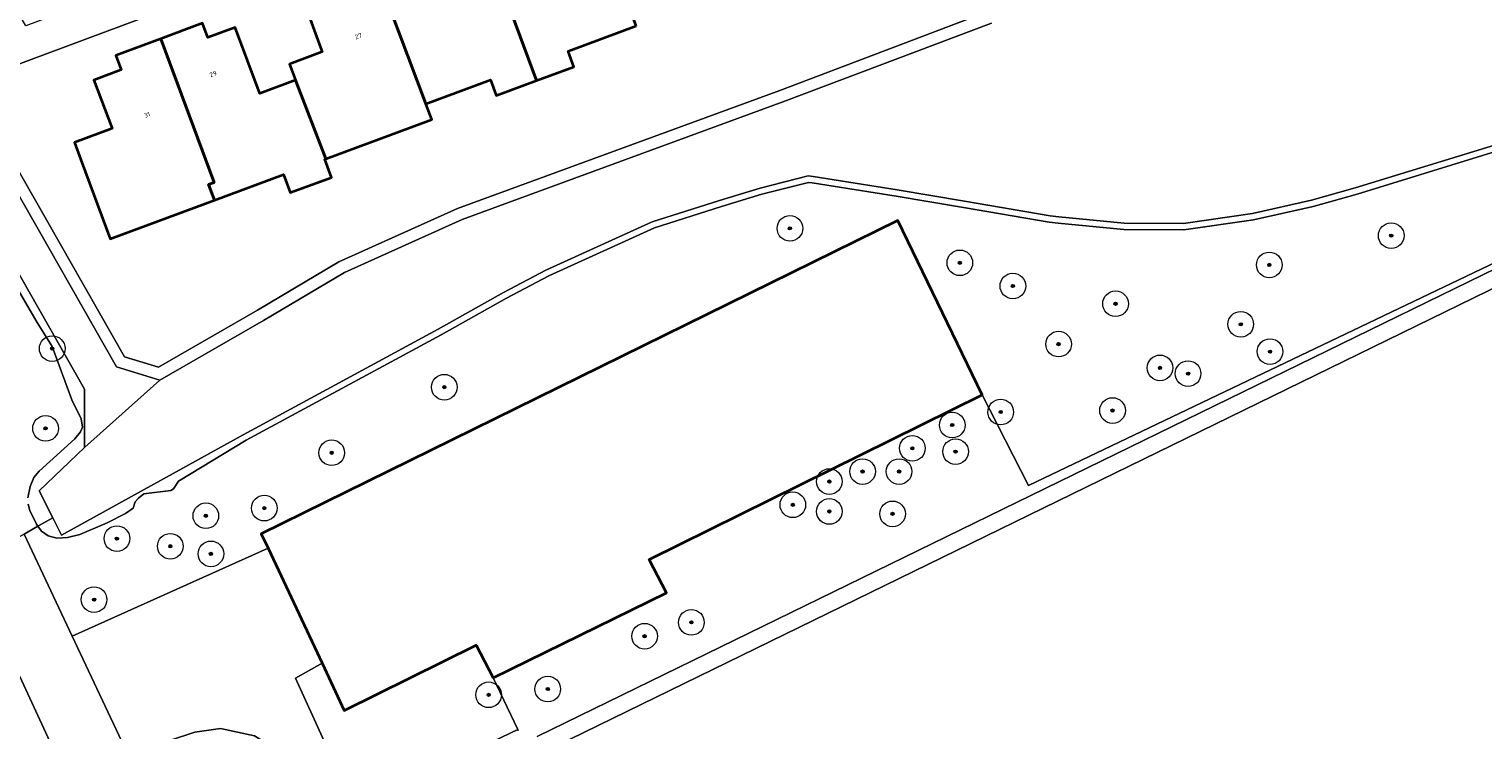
# Model space of a CAD drawing. Header units: metres. Extents: x 131489 to 134032, y 502353 to 503606.
# Tile 38 of 90: x 132852 to 132965, y 502829 to 502884. Entities that reach past the tile are written whole.
import ezdxf
from ezdxf.enums import TextEntityAlignment as Align

# ---------------------------------------------------------------- set-up
doc = ezdxf.new("R2010")
doc.units = ezdxf.units.M
for name, color, linetype, lineweight in [('B-WE-GR-BOOM-S', 92, 'Continuous', 25), ('B-WE-GR-GRAS-GV', 60, 'Continuous', 13), ('B-WE-OG-BEBOUWING-GV', 7, 'Continuous', 35), ('B-WE-OG-BEBOUWING-T18', 1, 'Continuous', 18), ('B-WE-OG-TERREIN_CULTUURSCHEIDING-GV', 7, 'Continuous', 18), ('B-WE-OG-TERREIN_ERF-GV', 7, 'Continuous', 18), ('B-WE-OG-TERREIN_ONBEGROEID-GV', 7, 'Continuous', 18), ('B-WE-OG-WATER_SLOOT-GV', 120, 'Continuous', 18), ('B-WE-VH-VERHARDING_BETONSTRAATSTEEN-GV', 252, 'Continuous', 18), ('B-WE-VH-VERHARDING_HALFVERHARDING_GRIND-GV', 252, 'Continuous', 18), ('B-WE-VH-VERHARDING_TEGEL-GV', 252, 'Continuous', 18)]:
    doc.layers.add(name, color=color, linetype=linetype, lineweight=lineweight)
doc.styles.add('NLCS-ISO-M200-T18', font='NLCS-ISO.ttf', dxfattribs={"height": 0.36})

# ---------------------------------------------------------------- blocks, each defined once
blk = doc.blocks.new('SGR-BOOM_01-SO')
at = {"linetype": 'ByBlock', "lineweight": 18}
h = blk.add_hatch(color=0, dxfattribs=at)
h.dxf.hatch_style = 1
edge = h.paths.add_edge_path()
edge.add_arc((0, 0), 0.25, 0, 360)
at = {"color": 0, "linetype": 'ByBlock', "lineweight": 18}
for radius in [2, 0.25]:
    blk.add_circle((0, 0), radius, dxfattribs=at)

msp = doc.modelspace()

# ---------------------------------------------------------------- linework, layer by layer
at = {"layer": 'B-WE-GR-GRAS-GV', "flags": 128}
msp.add_lwpolyline([(132970.327, 502875.444), (132955.646, 502870.942), (132952.215, 502869.984), (132947.573, 502868.927), (132942.131, 502868.142), (132937.458, 502868.166), (132932.327, 502868.662), (132931.634, 502868.742), (132924.949, 502869.886), (132919.681, 502870.789), (132913.143, 502871.804), (132912.862, 502871.847), (132909.207, 502870.927), (132906.071, 502869.969), (132900.838, 502868.318), (132892.589, 502864.555), (132889.309, 502862.826), (132884.213, 502859.963), (132869.002, 502851.742), (132863.705, 502848.544), (132863.32, 502847.962), (132863.114, 502847.842), (132861.012, 502847.58), (132860.581, 502847.241), (132860.33, 502846.952), (132860.181, 502846.456), (132859.583, 502846.023), (132858.144, 502845.298), (132856.007, 502844.392), (132855.046, 502844.158), (132854.228, 502844.124), (132853.552, 502844.291), (132853.02, 502844.66), (132852.736, 502845.044), (132851.661, 502844.433), (132855.409, 502836.468), (132870.703, 502843.323), (132870.17, 502844.457), (132919.812, 502868.869), (132926.391, 502855.293), (132930.005, 502848.216), (132970.662, 502867.643)], dxfattribs=at)
at = {"layer": 'B-WE-OG-BEBOUWING-GV', "flags": 128}
for points in [[(132899.408, 502884.055), (132895.237, 502895.308), (132891.786, 502894.021), (132892.193, 502892.919), (132889.946, 502892.089), (132891.874, 502886.893), (132889.355, 502885.954), (132891.628, 502879.785), (132894.554, 502880.868), (132894.102, 502882.087)], [(132891.628, 502879.785), (132889.355, 502885.954), (132886.524, 502884.898), (132884.611, 502890.054), (132882.481, 502889.267), (132882.066, 502890.389), (132878.788, 502889.166), (132883.013, 502877.968), (132888.048, 502879.835), (132888.496, 502878.625)], [(132872.834, 502879.811), (132875.203, 502873.681), (132883.465, 502876.749), (132883.013, 502877.968), (132878.788, 502889.166), (132875.315, 502887.871), (132875.722, 502886.769), (132873.475, 502885.939), (132874.799, 502882.369), (132874.924, 502882.031), (132872.363, 502881.08)], [(132872.834, 502879.811), (132870.045, 502878.771), (132868.132, 502883.927), (132866.002, 502883.14), (132865.587, 502884.262), (132862.326, 502883.046), (132866.488, 502871.835), (132866.062, 502871.677), (132866.514, 502870.458), (132871.905, 502872.457), (132872.427, 502871.051), (132875.643, 502872.245), (132875.121, 502873.651), (132875.203, 502873.681)], [(132862.326, 502883.046), (132858.836, 502881.744), (132859.252, 502880.628), (132857.118, 502879.832), (132858.532, 502876.042), (132855.602, 502874.949), (132856.1, 502873.613), (132858.386, 502867.447), (132866.514, 502870.458), (132866.062, 502871.677), (132866.488, 502871.835)], [(132888.246, 502833.218), (132901.785, 502839.838), (132900.427, 502842.447), (132926.391, 502855.293), (132919.812, 502868.869), (132870.17, 502844.457), (132870.703, 502843.323), (132874.909, 502834.368), (132876.642, 502830.678), (132886.934, 502835.771)]]:
    msp.add_lwpolyline(points, close=True, dxfattribs=at)
at = {"layer": 'B-WE-OG-TERREIN_CULTUURSCHEIDING-GV', "flags": 128}
for points in [[(133000, 502826.957), (132979.893, 502868.742), (132978.222, 502869.348), (132975.889, 502869.564), (132974.559, 502869.579), (132970.662, 502867.643), (132930.005, 502848.216), (132926.391, 502855.293), (132900.427, 502842.447), (132901.785, 502839.838), (132888.246, 502833.218), (132890.174, 502829.183), (132890.211, 502829.123)], [(132891.689, 502828.639), (132974.244, 502868.937)], [(132851.966, 502847.246), (132852.136, 502848.138), (132852.431, 502848.836), (132852.831, 502849.33), (132855.624, 502851.868), (132856.058, 502852.394), (132856.221, 502852.756), (132856.113, 502853.42), (132855.403, 502854.906), (132853.864, 502859.054), (132852.691, 502860.924), (132850.855, 502864.055)], [(132851.661, 502844.433), (132852.736, 502845.044), (132852.623, 502845.196), (132852.113, 502846.257), (132851.994, 502846.761)]]:
    msp.add_lwpolyline(points, dxfattribs=at)
for points in [[(132962.143, 502775.288), (132973.71, 502780.932), (133000, 502793.76), (133007.758, 502797.545), (133009.664, 502801.003), (133000, 502820.848), (132978.053, 502865.917), (132974.819, 502867.759), (132878.505, 502820.745), (132875.141, 502819.225), (132875.442, 502818.597), (132908.502, 502749.59), (132931.812, 502760.631), (132933.528, 502761.449)], [(132873.406, 502823.155), (132871.446, 502827.596), (132869.649, 502828.711), (132866.994, 502829.274), (132864.99, 502828.98), (132863.006, 502828.342), (132859.926, 502826.933), (132860.442, 502825.844), (132866.815, 502826.91), (132868.54, 502823.379), (132862.258, 502822.011), (132865.15, 502815.905), (132869.171, 502817.767)]]:
    msp.add_lwpolyline(points, close=True, dxfattribs=at)
at = {"layer": 'B-WE-OG-TERREIN_ERF-GV', "flags": 128}
for points in [[(132891.15, 502895.947), (132850.677, 502880.86)], [(132899.408, 502884.055), (132894.102, 502882.087), (132894.554, 502880.868), (132891.628, 502879.785), (132888.496, 502878.625), (132888.048, 502879.835), (132883.013, 502877.968), (132883.465, 502876.749), (132875.203, 502873.681), (132875.121, 502873.651), (132875.643, 502872.245), (132872.427, 502871.051), (132871.905, 502872.457), (132866.514, 502870.458), (132858.386, 502867.447), (132856.1, 502873.613), (132855.602, 502874.949), (132858.532, 502876.042), (132857.118, 502879.832), (132859.252, 502880.628), (132858.836, 502881.744), (132862.326, 502883.046), (132865.587, 502884.262), (132866.002, 502883.14), (132868.132, 502883.927), (132870.045, 502878.771), (132872.834, 502879.811), (132872.363, 502881.08), (132874.924, 502882.031), (132874.799, 502882.369), (132873.475, 502885.939)], [(132847.297, 502879.621), (132859.5, 502858.246), (132862.145, 502857.436), (132869.868, 502861.881), (132876.218, 502865.65), (132885.486, 502869.816), (132910.606, 502879.028), (132926.8, 502885.137)]]:
    msp.add_lwpolyline(points, dxfattribs=at)
msp.add_lwpolyline([(132859.926, 502826.933), (132863.006, 502828.342), (132864.99, 502828.98), (132866.994, 502829.274), (132869.649, 502828.711), (132871.446, 502827.596), (132873.406, 502823.155), (132874.169, 502821.428), (132875.141, 502819.225), (132878.505, 502820.745), (132877.434, 502823.096), (132872.831, 502833.195), (132874.909, 502834.368), (132870.703, 502843.323), (132855.409, 502836.468)], close=True, dxfattribs=at)
at = {"layer": 'B-WE-OG-TERREIN_ONBEGROEID-GV', "flags": 128}
for points in [[(132974.244, 502868.937), (132891.689, 502828.639)], [(132878.505, 502820.745), (132974.819, 502867.759), (132978.053, 502865.917), (133000, 502820.848)], [(132890.211, 502829.123), (132890.174, 502829.183), (132877.434, 502823.096)]]:
    msp.add_lwpolyline(points, dxfattribs=at)
at = {"layer": 'B-WE-OG-WATER_SLOOT-GV', "flags": 128}
for points in [[(132926.8, 502885.137), (132910.606, 502879.028), (132885.486, 502869.816), (132876.218, 502865.65), (132869.868, 502861.881), (132862.145, 502857.436), (132859.5, 502858.246), (132847.297, 502879.621)], [(132846.411, 502879.296), (132858.875, 502857.465), (132862.259, 502856.429), (132870.337, 502861.078), (132876.647, 502864.823), (132885.837, 502868.954), (132910.93, 502878.156), (132927.118, 502884.263)], [(132927.118, 502884.263), (132910.93, 502878.156), (132885.837, 502868.954), (132876.647, 502864.823), (132870.337, 502861.078), (132862.259, 502856.429), (132856.391, 502851.182), (132852.839, 502847.791), (132853.899, 502845.705), (132854.584, 502844.358), (132868.764, 502852.182), (132883.972, 502860.401), (132889.07, 502863.265), (132892.368, 502865.004), (132900.658, 502868.786), (132905.923, 502870.447), (132909.073, 502871.409), (132912.838, 502872.357), (132913.22, 502872.298), (132919.762, 502871.282), (132925.033, 502870.379), (132931.692, 502869.239), (132932.38, 502869.159), (132937.483, 502868.666), (132942.096, 502868.642), (132947.482, 502869.419), (132952.081, 502870.466), (132955.505, 502871.422), (132970.185, 502875.923)], [(132843.623, 502878.123), (132856.371, 502855.725), (132856.391, 502851.182), (132862.259, 502856.429), (132858.875, 502857.465), (132846.411, 502879.296)], [(132851.994, 502846.761), (132852.113, 502846.257), (132852.623, 502845.196), (132852.736, 502845.044), (132853.899, 502845.705), (132852.839, 502847.791), (132856.391, 502851.182), (132856.371, 502855.725), (132843.623, 502878.123)], [(132970.185, 502875.923), (132955.505, 502871.422), (132952.081, 502870.466), (132947.482, 502869.419), (132942.096, 502868.642), (132937.483, 502868.666), (132932.38, 502869.159), (132931.692, 502869.239), (132925.033, 502870.379), (132919.762, 502871.282), (132913.22, 502872.298), (132912.838, 502872.357), (132909.073, 502871.409), (132905.923, 502870.447), (132900.658, 502868.786), (132892.368, 502865.004), (132889.07, 502863.265), (132883.972, 502860.401), (132868.764, 502852.182), (132854.584, 502844.358), (132853.899, 502845.705), (132852.736, 502845.044), (132853.02, 502844.66), (132853.552, 502844.291), (132854.228, 502844.124), (132855.046, 502844.158), (132856.007, 502844.392), (132858.144, 502845.298), (132859.583, 502846.023), (132860.181, 502846.456), (132860.33, 502846.952), (132860.581, 502847.241), (132861.012, 502847.58), (132863.114, 502847.842), (132863.32, 502847.962), (132863.705, 502848.544), (132869.002, 502851.742), (132884.213, 502859.963), (132889.309, 502862.826), (132892.589, 502864.555), (132900.838, 502868.318), (132906.071, 502869.969), (132909.207, 502870.927), (132912.862, 502871.847), (132913.143, 502871.804), (132919.681, 502870.789), (132924.949, 502869.886), (132931.634, 502868.742), (132932.327, 502868.662), (132937.458, 502868.166), (132942.131, 502868.142), (132947.573, 502868.927), (132952.215, 502869.984), (132955.646, 502870.942), (132970.327, 502875.444)], [(132850.855, 502864.055), (132852.691, 502860.924), (132853.864, 502859.054), (132855.403, 502854.906), (132856.113, 502853.42), (132856.221, 502852.756), (132856.058, 502852.394), (132855.624, 502851.868), (132852.831, 502849.33), (132852.431, 502848.836), (132852.136, 502848.138), (132851.966, 502847.246)]]:
    msp.add_lwpolyline(points, dxfattribs=at)
at = {"layer": 'B-WE-VH-VERHARDING_BETONSTRAATSTEEN-GV', "flags": 128}
msp.add_lwpolyline([(132832.028, 502915.034), (132832.106, 502914.826), (132831.425, 502914.579), (132831.854, 502913.419), (132844.935, 502890.922), (132846.921, 502887.465), (132846.415, 502886.697), (132845.003, 502886.009), (132846.044, 502884.155), (132846.667, 502884.517), (132848.065, 502885.331), (132848.968, 502883.785), (132850.677, 502880.86), (132891.15, 502895.947), (132890.247, 502898.369), (132851.791, 502884.054), (132846.595, 502893.003), (132837.215, 502909.262), (132836.191, 502911.191), (132832.194, 502921.835)], dxfattribs=at)
msp.add_lwpolyline([(132888.246, 502833.218), (132886.934, 502835.771), (132876.642, 502830.678), (132874.909, 502834.368), (132872.831, 502833.195), (132877.434, 502823.096), (132890.174, 502829.183)], close=True, dxfattribs=at)
at = {"layer": 'B-WE-VH-VERHARDING_HALFVERHARDING_GRIND-GV', "flags": 128}
msp.add_lwpolyline([(132851.497, 502832.982), (132849.458, 502837.102), (132847.11, 502841.848), (132846.362, 502841.423), (132845.162, 502840.741), (132846.209, 502838.984), (132844.456, 502838.043), (132843.103, 502836.766), (132842.016, 502835.658), (132840.421, 502834.033), (132838.317, 502831.6), (132835.774, 502828.434), (132833.564, 502826.573), (132831.436, 502824.95), (132829.723, 502823.742), (132826.009, 502821.643), (132832.066, 502809.036), (132856.856, 502821.309), (132856.154, 502822.916)], close=True, dxfattribs=at)
at = {"layer": 'B-WE-VH-VERHARDING_TEGEL-GV', "flags": 128}
msp.add_lwpolyline([(132859.926, 502826.933), (132855.409, 502836.468), (132851.661, 502844.433), (132847.11, 502841.848), (132849.458, 502837.102), (132851.497, 502832.982), (132856.154, 502822.916)], dxfattribs=at)

# ---------------------------------------------------------------- block references
at = {"layer": 'B-WE-GR-BOOM-S', "xscale": 0.5, "yscale": 0.5, "zscale": 0.5}
for p in [(132911.405, 502868.268), (132958.307, 502867.699), (132924.658, 502865.579), (132948.796, 502865.416), (132928.795, 502863.773), (132936.804, 502862.39), (132946.571, 502860.789), (132853.859, 502858.89), (132932.362, 502859.245), (132948.853, 502858.657), (132940.271, 502857.389), (132942.462, 502856.941), (132884.443, 502855.884), (132927.847, 502853.945), (132936.568, 502854.062), (132924.066, 502852.932), (132853.341, 502852.673), (132875.663, 502850.772), (132920.957, 502851.118), (132924.325, 502850.859), (132917.071, 502849.305), (132919.921, 502849.305), (132914.48, 502848.527), (132870.402, 502846.454), (132911.631, 502846.714), (132914.48, 502846.196), (132919.411, 502846.008), (132865.844, 502845.86), (132858.909, 502844.077), (132863.07, 502843.482), (132866.241, 502842.888), (132857.126, 502839.321), (132903.718, 502837.547), (132900.068, 502836.469), (132892.515, 502832.35), (132887.902, 502831.899)]:
    msp.add_blockref('SGR-BOOM_01-SO', p, dxfattribs=at)

# ---------------------------------------------------------------- texts
at = {"layer": 'B-WE-OG-BEBOUWING-T18', "style": 'NLCS-ISO-M200-T18'}
for s, rotation, p in [('27', 20.4, (132877.74, 502883.253)), ('29', 20.3, (132866.414, 502880.302)), ('31', 20.4, (132861.259, 502877.126))]:
    msp.add_text(s, height=0.36, rotation=rotation, dxfattribs=at).set_placement(p, align=Align.MIDDLE)

doc.saveas('drawing.dxf')
